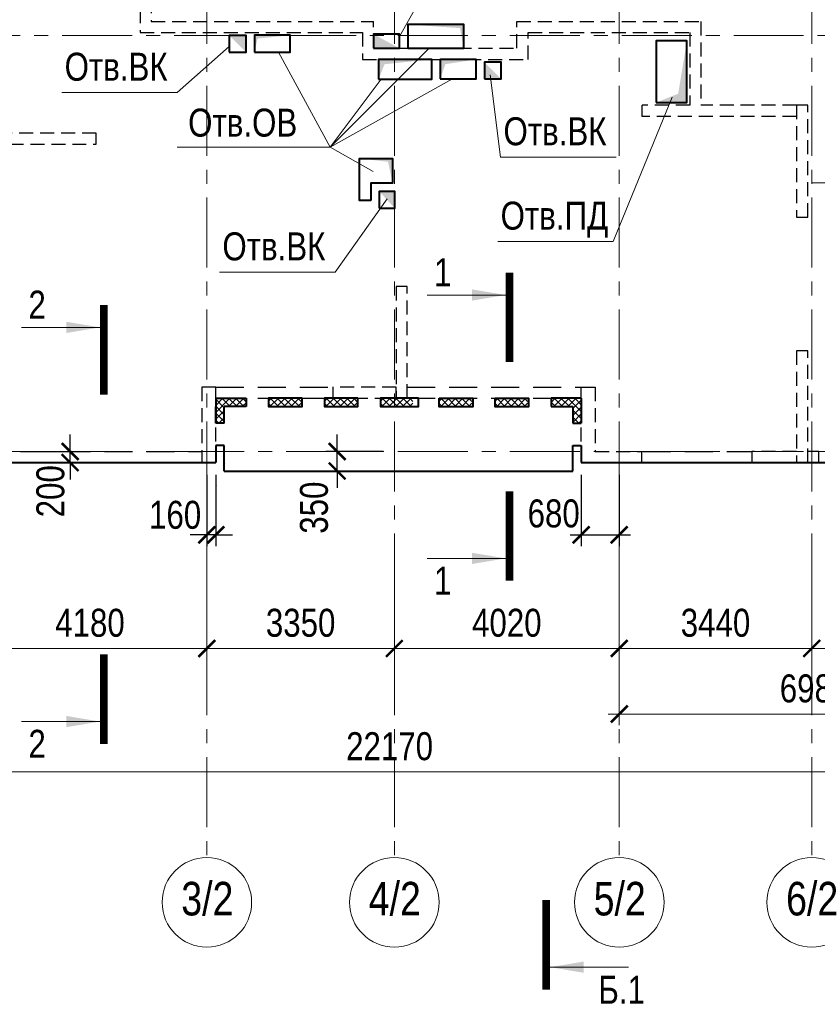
# Model space of a CAD drawing. Header units: inches. Extents: x -8638239 to -8523853, y 3840912 to 4564380.
# Tile 97 of 106: x -8598178 to -8583922, y 4529028 to 4546623. Entities that reach past the tile are written whole.
import ezdxf
from ezdxf.enums import TextEntityAlignment as Align

# ---------------------------------------------------------------- set-up
doc = ezdxf.new("R2010")
doc.units = ezdxf.units.IN
doc.header["$LTSCALE"] = 1000
doc.header["$MEASUREMENT"] = 0
doc.linetypes.add('CENTER', pattern=[2, 1.25, -0.25, 0.25, -0.25])
doc.linetypes.add('HIDDEN', pattern=[0.375, 0.25, -0.125])
for name, color, linetype, lineweight in [('СК-040-С(тены)', 12, 'HIDDEN', 25), ('СК-043-С-ПИЛОНЫ', 5, 'HIDDEN', 25), ('СК-050-П(литы перекрытия)', 3, 'Continuous', 40), ('СК-051-1-П-ОТВЕРСТИЯ ОВ ДУ', 5, 'Continuous', 40), ('СК-051-2-П-ОТВЕРСТИЯ ВК', 1, 'Continuous', 40), ('СК-052-П-БАЛКИ', 1, 'HIDDEN', 30), ('СК-100-О(си)', 7, 'CENTER', 15), ('СК-100-О(си)_имя', 7, 'CENTER', 15), ('СК-110-О-РАЗМЕРЫ', 7, 'Continuous', 15), ('СК-300-Р(азмеры)', 7, 'Continuous', 20), ('СК-400-Т(екст)', 7, 'Continuous', 20), ('СК-451-1-Т-ОТВ ОВ ДУ', 5, 'Continuous', 20), ('СК-451-2-Т-ОТВ ВК', 1, 'Continuous', 20), ('СК-500-С(ечения)', 5, 'Continuous', 40), ('СК-600-Ш(триховка)', 250, 'Continuous', 13)]:
    doc.layers.add(name, color=color, linetype=linetype, lineweight=lineweight)
doc.styles.add('ARIAL_annotative', font='arial.ttf', dxfattribs={"width": 0.8, "height": 2.5})
doc.styles.add('RUSS', font='arial.ttf', dxfattribs={"width": 0.8})
doc.dimstyles.new('100-200', dxfattribs={"dimscale": 0, "dimtxt": 500, "dimasz": 300, "dimexe": 200, "dimexo": 200, "dimgap": 200, "dimtad": 1, "dimdec": 0, "dimzin": 0, "dimdsep": 46, "dimtxsty": 'RUSS', "dimblk": 'ARCHTICK', "dimcen": 0.096, "dimdle": 200, "dimclrd": 7, "dimclre": 7, "dimclrt": 256, "dimadec": 0, "dimazin": 0, "dimtfac": 1, "dimtdec": 0, "dimtmove": 2, "dimatfit": 3, "dimldrblk": 'OBLIQUE', "dimfxl": 1, "dimtolj": 1, "dimtzin": 0, "dimarcsym": 0})
pattern_1 = [(45, (1e-05, -0.25), (-61.87184335, 61.87184335), []), (135, (1e-05, -0.25), (-61.87184335, -61.87184335), [])]

# ---------------------------------------------------------------- blocks, each defined once
blk = doc.blocks.new('A$Cc2edbf5f')
at = {"layer": 'СК-040-С(тены)'}
for p, q in [((6825, 10705), (6825, 7685)), ((6826, 7685), (10800, 7685)), ((10800, 7205), (10800, 7685)), ((13360, 7205), (13360, 7685)), ((13360, 7685), (16650, 7685)), ((16650, 7685), (16650, 6185)), ((13560, 7005), (13560, 7485)), ((13560, 7485), (16450, 7485)), ((16450, 7485), (16450, 6185)), ((10800, 7205), (13360, 7205)), ((10600, 7005), (13560, 7005)), ((15600, 5985), (15600, 6185)), ((16450, 6185), (15600, 6185)), ((18360, 6185), (16650, 6185)), ((18360, 5985), (15600, 5985))]:
    blk.add_line(p, q, dxfattribs=at)
for points in [[(6740, 15241), (6740, 13185), (7160, 13185), (7160, 10905), (6775, 10905), (6775, 10905), (6625, 10905), (6625, 7485), (10600, 7485), (10600, 7005)], [(11200, 1150), (10070, 1150), (10070, 950), (11200, 950), (11200, 1150)], [(14760, 0), (15590, 0), (15590, -200), (14510, -200), (14510, 1150), (14760, 1150), (14760, 0)], [(18360, 0), (17560, 0), (17560, -200), (18760, -200), (18760, 0)]]:
    blk.add_lwpolyline(points, dxfattribs=at)
at = {"layer": 'СК-043-С-ПИЛОНЫ'}
for points in [[(18360, 6185), (18360, 4186), (18560, 4186), (18560, 6185), (18360, 6185)], [(5840, 5690), (3540, 5690), (3540, 5490), (5840, 5490), (5840, 5690)], [(18360, 1800), (18360, -200), (18560, -200), (18560, 1800), (18360, 1800)], [(7730, 1150), (7730, -200), (7980, -200), (7980, 1150), (7730, 1150)]]:
    blk.add_lwpolyline(points, dxfattribs=at)
blk.add_lwpolyline([(11200, 2950), (11200, 950), (11400, 950), (11400, 2950)], close=True, dxfattribs=at)
at = {"layer": 'СК-043-С-ПИЛОНЫ', "color": 1}
blk.add_lwpolyline([(18760, 0), (18560, 0)], dxfattribs=at)
blk = doc.blocks.new('_ArchTick')
at = {"color": 0, "linetype": 'ByBlock', "const_width": 0.15}
blk.add_lwpolyline([(-0.5, -0.5), (0.5, 0.5)], dxfattribs=at)
blk = doc.blocks.new('*D323')
at = {"layer": 'Defpoints', "color": 0, "transparency": 16777216}
for p in [(-40280, -2470), (-36100, -2470), (-40280, -3521)]:
    blk.add_point(p, dxfattribs=at)
at = {"layer": 'СК-110-О-РАЗМЕРЫ', "color": 7, "lineweight": -2, "transparency": 16777216}
for p, q in [((-40280, -2670), (-40280, -3721)), ((-36100, -2670), (-36100, -3721)), ((-35900, -3521), (-40480, -3521))]:
    blk.add_line(p, q, dxfattribs=at)
at = {"layer": 'СК-110-О-РАЗМЕРЫ', "color": 7, "lineweight": -2, "transparency": 16777216, "xscale": 300, "yscale": 300, "zscale": 300, "rotation": 180}
blk.add_blockref('_ArchTick', (-40280, -3521), dxfattribs=at)
at = {"layer": 'СК-110-О-РАЗМЕРЫ', "color": 7, "lineweight": -2, "transparency": 16777216, "xscale": 300, "yscale": 300, "zscale": 300}
blk.add_blockref('_ArchTick', (-36100, -3521), dxfattribs=at)
at = {"layer": 'СК-110-О-РАЗМЕРЫ', "transparency": 16777216, "insert": (-38190, -3065), "char_height": 500, "attachment_point": 5, "style": 'RUSS'}
blk.add_mtext('\\A1;4180', dxfattribs=at)
blk = doc.blocks.new('_Oblique')
at = {"color": 0, "linetype": 'ByBlock', "lineweight": -2}
blk.add_line((-0.5, -0.5), (0.5, 0.5), dxfattribs=at)
blk = doc.blocks.new('*D324')
at = {"layer": 'Defpoints', "color": 0, "transparency": 16777216}
for p in [(-36100, -2470), (-32750, -2470), (-32750, -3521)]:
    blk.add_point(p, dxfattribs=at)
at = {"layer": 'СК-110-О-РАЗМЕРЫ', "color": 7, "lineweight": -2, "transparency": 16777216}
for p, q in [((-36100, -2670), (-36100, -3721)), ((-32750, -2670), (-32750, -3721)), ((-36300, -3521), (-32550, -3521))]:
    blk.add_line(p, q, dxfattribs=at)
at = {"layer": 'СК-110-О-РАЗМЕРЫ', "color": 7, "lineweight": -2, "transparency": 16777216, "xscale": 300, "yscale": 300, "zscale": 300, "rotation": 180}
blk.add_blockref('_ArchTick', (-36100, -3521), dxfattribs=at)
at = {"layer": 'СК-110-О-РАЗМЕРЫ', "color": 7, "lineweight": -2, "transparency": 16777216, "xscale": 300, "yscale": 300, "zscale": 300}
blk.add_blockref('_ArchTick', (-32750, -3521), dxfattribs=at)
at = {"layer": 'СК-110-О-РАЗМЕРЫ', "transparency": 16777216, "insert": (-34425, -3065), "char_height": 500, "attachment_point": 5, "style": 'RUSS'}
blk.add_mtext('\\A1;3350', dxfattribs=at)
blk = doc.blocks.new('*D325')
at = {"layer": 'Defpoints', "color": 0, "transparency": 16777216}
for p in [(-32750, -2470), (-28730, -2470), (-32750, -3521)]:
    blk.add_point(p, dxfattribs=at)
at = {"layer": 'СК-110-О-РАЗМЕРЫ', "color": 7, "lineweight": -2, "transparency": 16777216}
for p, q in [((-32750, -2670), (-32750, -3721)), ((-28730, -2670), (-28730, -3721)), ((-28530, -3521), (-32950, -3521))]:
    blk.add_line(p, q, dxfattribs=at)
at = {"layer": 'СК-110-О-РАЗМЕРЫ', "color": 7, "lineweight": -2, "transparency": 16777216, "xscale": 300, "yscale": 300, "zscale": 300, "rotation": 180}
blk.add_blockref('_ArchTick', (-32750, -3521), dxfattribs=at)
at = {"layer": 'СК-110-О-РАЗМЕРЫ', "color": 7, "lineweight": -2, "transparency": 16777216, "xscale": 300, "yscale": 300, "zscale": 300}
blk.add_blockref('_ArchTick', (-28730, -3521), dxfattribs=at)
at = {"layer": 'СК-110-О-РАЗМЕРЫ', "transparency": 16777216, "insert": (-30740, -3065), "char_height": 500, "attachment_point": 5, "style": 'RUSS'}
blk.add_mtext('\\A1;4020', dxfattribs=at)
blk = doc.blocks.new('*D326')
at = {"layer": 'Defpoints', "color": 0, "transparency": 16777216}
for p in [(-28730, -2470), (-25290, -2470), (-25290, -3521)]:
    blk.add_point(p, dxfattribs=at)
at = {"layer": 'СК-110-О-РАЗМЕРЫ', "color": 7, "lineweight": -2, "transparency": 16777216}
for p, q in [((-28730, -2670), (-28730, -3721)), ((-25290, -2670), (-25290, -3721)), ((-28930, -3521), (-25090, -3521))]:
    blk.add_line(p, q, dxfattribs=at)
at = {"layer": 'СК-110-О-РАЗМЕРЫ', "color": 7, "lineweight": -2, "transparency": 16777216, "xscale": 300, "yscale": 300, "zscale": 300, "rotation": 180}
blk.add_blockref('_ArchTick', (-28730, -3521), dxfattribs=at)
at = {"layer": 'СК-110-О-РАЗМЕРЫ', "color": 7, "lineweight": -2, "transparency": 16777216, "xscale": 300, "yscale": 300, "zscale": 300}
blk.add_blockref('_ArchTick', (-25290, -3521), dxfattribs=at)
at = {"layer": 'СК-110-О-РАЗМЕРЫ', "transparency": 16777216, "insert": (-27010, -3065), "char_height": 500, "attachment_point": 5, "style": 'RUSS'}
blk.add_mtext('\\A1;3440', dxfattribs=at)
blk = doc.blocks.new('*D327')
at = {"layer": 'Defpoints', "color": 0, "transparency": 16777216}
for p in [(-25290, -2470), (-21750, -2470), (-25290, -3521)]:
    blk.add_point(p, dxfattribs=at)
at = {"layer": 'СК-110-О-РАЗМЕРЫ', "color": 7, "lineweight": -2, "transparency": 16777216}
for p, q in [((-25290, -2670), (-25290, -3721)), ((-21750, -2670), (-21750, -3721)), ((-21550, -3521), (-25490, -3521))]:
    blk.add_line(p, q, dxfattribs=at)
at = {"layer": 'СК-110-О-РАЗМЕРЫ', "color": 7, "lineweight": -2, "transparency": 16777216, "xscale": 300, "yscale": 300, "zscale": 300, "rotation": 180}
blk.add_blockref('_ArchTick', (-25290, -3521), dxfattribs=at)
at = {"layer": 'СК-110-О-РАЗМЕРЫ', "color": 7, "lineweight": -2, "transparency": 16777216, "xscale": 300, "yscale": 300, "zscale": 300}
blk.add_blockref('_ArchTick', (-21750, -3521), dxfattribs=at)
at = {"layer": 'СК-110-О-РАЗМЕРЫ', "transparency": 16777216, "insert": (-23520, -3065), "char_height": 500, "attachment_point": 5, "style": 'RUSS'}
blk.add_mtext('\\A1;3540', dxfattribs=at)
blk = doc.blocks.new('*D328')
at = {"layer": 'Defpoints', "color": 0, "transparency": 16777216}
for p in [(-28730, -2949), (-21750, -2949), (-21750, -4693)]:
    blk.add_point(p, dxfattribs=at)
at = {"layer": 'СК-300-Р(азмеры)', "color": 7, "lineweight": -2, "transparency": 16777216}
for p, q in [((-28730, -3149), (-28730, -4893)), ((-21750, -3149), (-21750, -4893)), ((-28930, -4693), (-21550, -4693))]:
    blk.add_line(p, q, dxfattribs=at)
at = {"layer": 'СК-300-Р(азмеры)', "color": 7, "lineweight": -2, "transparency": 16777216, "xscale": 300, "yscale": 300, "zscale": 300, "rotation": 180}
blk.add_blockref('_ArchTick', (-28730, -4693), dxfattribs=at)
at = {"layer": 'СК-300-Р(азмеры)', "color": 7, "lineweight": -2, "transparency": 16777216, "xscale": 300, "yscale": 300, "zscale": 300}
blk.add_blockref('_ArchTick', (-21750, -4693), dxfattribs=at)
at = {"layer": 'СК-300-Р(азмеры)', "transparency": 16777216, "insert": (-25240, -4238), "char_height": 500, "attachment_point": 5, "style": 'RUSS'}
blk.add_mtext('\\A1;6980', dxfattribs=at)
blk = doc.blocks.new('*D320')
at = {"layer": 'Defpoints', "color": 0, "transparency": 16777216}
for p in [(-43920, -3521), (-21750, -3521), (-21750, -5726)]:
    blk.add_point(p, dxfattribs=at)
at = {"layer": 'СК-110-О-РАЗМЕРЫ', "color": 7, "lineweight": -2, "transparency": 16777216}
for p, q in [((-43920, -3721), (-43920, -5926)), ((-21750, -3721), (-21750, -5926)), ((-44120, -5726), (-21550, -5726))]:
    blk.add_line(p, q, dxfattribs=at)
at = {"layer": 'СК-110-О-РАЗМЕРЫ', "color": 7, "lineweight": -2, "transparency": 16777216, "xscale": 300, "yscale": 300, "zscale": 300, "rotation": 180}
blk.add_blockref('_ArchTick', (-43920, -5726), dxfattribs=at)
at = {"layer": 'СК-110-О-РАЗМЕРЫ', "color": 7, "lineweight": -2, "transparency": 16777216, "xscale": 300, "yscale": 300, "zscale": 300}
blk.add_blockref('_ArchTick', (-21750, -5726), dxfattribs=at)
at = {"layer": 'СК-110-О-РАЗМЕРЫ', "transparency": 16777216, "insert": (-32835, -5271), "char_height": 500, "attachment_point": 5, "style": 'RUSS'}
blk.add_mtext('\\A1;22170', dxfattribs=at)
blk = doc.blocks.new('*D27')
at = {"layer": 'Defpoints', "color": 0, "transparency": 16777216}
for p in [(-8597939, 4538908), (-8597276, 4538908), (-8597939, 4538708)]:
    blk.add_point(p, dxfattribs=at)
at = {"layer": 'СК-110-О-РАЗМЕРЫ', "color": 7, "lineweight": -2, "transparency": 16777216}
for p, q in [((-8597276, 4538908), (-8597276, 4539208)), ((-8597739, 4538908), (-8597076, 4538908)), ((-8597276, 4538708), (-8597276, 4538908)), ((-8597739, 4538708), (-8597076, 4538708)), ((-8597276, 4538708), (-8597276, 4538408))]:
    blk.add_line(p, q, dxfattribs=at)
at = {"layer": 'СК-110-О-РАЗМЕРЫ', "color": 7, "lineweight": -2, "transparency": 16777216, "xscale": 300, "yscale": 300, "zscale": 300}
for p, rotation in [((-8597276, 4538908), 270), ((-8597276, 4538708), 90)]:
    blk.add_blockref('_ArchTick', p, dxfattribs=dict(at, rotation=rotation))
at = {"layer": 'СК-110-О-РАЗМЕРЫ', "transparency": 16777216, "insert": (-8597627, 4538196), "char_height": 500, "attachment_point": 5, "rotation": 90, "style": 'RUSS'}
blk.add_mtext('\\A1;200', dxfattribs=at)
blk = doc.blocks.new('Сечение')
at = {"layer": 'СК-500-С(ечения)', "linetype": 'Continuous', "lineweight": 15, "ltscale": 100}
blk.add_line((-200, -35), (-200, -735), dxfattribs=at)
at = {"layer": 'СК-500-С(ечения)', "linetype": 'Continuous', "ltscale": 100, "const_width": 70}
blk.add_lwpolyline([(-400, 0), (400, 0)], dxfattribs=at)
at = {"layer": 'СК-500-С(ечения)', "linetype": 'Continuous', "ltscale": 100}
blk.add_solid([(-200, -35), (-250.3, -335.5), (-149.7, -335.5)], dxfattribs=at)
blk = doc.blocks.new('*U35')
at = {"layer": 'СК-400-Т(екст)', "ltscale": 100, "yscale": 0.01, "zscale": 0.01, "rotation": 89.99999999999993}
for p, xscale in [((0, -4), -0.01), ((0, -23.533), 0.01)]:
    blk.add_blockref('Сечение', p, dxfattribs=dict(at, xscale=xscale))
at = {"layer": 'СК-500-С(ечения)', "color": 0, "ltscale": 100, "style": 'ARIAL_annotative', "width": 0.8}
blk.add_attdef('НОМЕР_СЕЧЕНИЯ_1_1(НОМЕР_ЛИСТА)', text='', height=2.5, rotation=180, dxfattribs=at).set_placement((6.74, -1.226), align=Align.RIGHT)
blk.add_attdef('НОМЕР_СЕЧЕНИЯ_2_1(НОМЕР_ЛИСТА)', text='', height=2.5, rotation=180, dxfattribs=at).set_placement((6.74, -25.566), align=Align.BOTTOM_LEFT)
blk = doc.blocks.new('*U50')
at = {"layer": 'СК-400-Т(екст)', "ltscale": 100, "yscale": 0.01, "zscale": 0.01, "rotation": 89.99999999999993}
for p, xscale in [((0, -4), -0.01), ((0, -35.217), 0.01)]:
    blk.add_blockref('Сечение', p, dxfattribs=dict(at, xscale=xscale))
at = {"layer": 'СК-500-С(ечения)', "color": 0, "ltscale": 100, "style": 'ARIAL_annotative', "width": 0.8}
blk.add_attdef('НОМЕР_СЕЧЕНИЯ_1_1(НОМЕР_ЛИСТА)', text='', height=2.5, rotation=180, dxfattribs=at).set_placement((6.74, -1.226), align=Align.RIGHT)
blk.add_attdef('НОМЕР_СЕЧЕНИЯ_2_1(НОМЕР_ЛИСТА)', text='', height=2.5, rotation=180, dxfattribs=at).set_placement((6.74, -37.251), align=Align.BOTTOM_LEFT)
blk = doc.blocks.new('*D292')
at = {"layer": 'Defpoints', "color": 0, "transparency": 16777216}
for p in [(-8594832, 4538687), (-8594672, 4538687), (-8594832, 4537417)]:
    blk.add_point(p, dxfattribs=at)
at = {"layer": 'СК-110-О-РАЗМЕРЫ', "color": 7, "lineweight": -2, "transparency": 16777216}
for p, q in [((-8594832, 4538487), (-8594832, 4537217)), ((-8594672, 4538487), (-8594672, 4537217)), ((-8594832, 4537417), (-8595132, 4537417)), ((-8594672, 4537417), (-8594832, 4537417)), ((-8594672, 4537417), (-8594372, 4537417))]:
    blk.add_line(p, q, dxfattribs=at)
at = {"layer": 'СК-110-О-РАЗМЕРЫ', "color": 7, "lineweight": -2, "transparency": 16777216, "xscale": 300, "yscale": 300, "zscale": 300}
blk.add_blockref('_ArchTick', (-8594832, 4537417), dxfattribs=at)
at = {"layer": 'СК-110-О-РАЗМЕРЫ', "color": 7, "lineweight": -2, "transparency": 16777216, "xscale": 300, "yscale": 300, "zscale": 300, "rotation": 180}
blk.add_blockref('_ArchTick', (-8594672, 4537417), dxfattribs=at)
at = {"layer": 'СК-110-О-РАЗМЕРЫ', "transparency": 16777216, "insert": (-8595400, 4537772), "char_height": 500, "attachment_point": 5, "style": 'RUSS'}
blk.add_mtext('\\A1;160', dxfattribs=at)
blk = doc.blocks.new('*D293')
at = {"layer": 'Defpoints', "color": 0, "transparency": 16777216}
for p in [(-8588142, 4538687), (-8587462, 4538687), (-8587462, 4537417)]:
    blk.add_point(p, dxfattribs=at)
at = {"layer": 'СК-110-О-РАЗМЕРЫ', "color": 7, "lineweight": -2, "transparency": 16777216}
for p, q in [((-8588142, 4538487), (-8588142, 4537217)), ((-8587462, 4538487), (-8587462, 4537217)), ((-8588342, 4537417), (-8587262, 4537417))]:
    blk.add_line(p, q, dxfattribs=at)
at = {"layer": 'СК-110-О-РАЗМЕРЫ', "color": 7, "lineweight": -2, "transparency": 16777216, "xscale": 300, "yscale": 300, "zscale": 300, "rotation": 180}
blk.add_blockref('_ArchTick', (-8588142, 4537417), dxfattribs=at)
at = {"layer": 'СК-110-О-РАЗМЕРЫ', "color": 7, "lineweight": -2, "transparency": 16777216, "xscale": 300, "yscale": 300, "zscale": 300}
blk.add_blockref('_ArchTick', (-8587462, 4537417), dxfattribs=at)
at = {"layer": 'СК-110-О-РАЗМЕРЫ', "transparency": 16777216, "insert": (-8588634, 4537797), "char_height": 500, "attachment_point": 5, "style": 'RUSS'}
blk.add_mtext('\\A1;680', dxfattribs=at)
blk = doc.blocks.new('*D294')
at = {"layer": 'Defpoints', "color": 0, "transparency": 16777216}
for p in [(-8592504, 4538908), (-8591482, 4538908), (-8591482, 4538558)]:
    blk.add_point(p, dxfattribs=at)
at = {"layer": 'СК-110-О-РАЗМЕРЫ', "color": 7, "lineweight": -2, "transparency": 16777216}
for p, q in [((-8592504, 4538908), (-8592504, 4539208)), ((-8591682, 4538908), (-8592704, 4538908)), ((-8592504, 4538558), (-8592504, 4538908)), ((-8591682, 4538558), (-8592704, 4538558)), ((-8592504, 4538558), (-8592504, 4538258))]:
    blk.add_line(p, q, dxfattribs=at)
at = {"layer": 'СК-110-О-РАЗМЕРЫ', "color": 7, "lineweight": -2, "transparency": 16777216, "xscale": 300, "yscale": 300, "zscale": 300}
for p, rotation in [((-8592504, 4538908), 270), ((-8592504, 4538558), 90)]:
    blk.add_blockref('_ArchTick', p, dxfattribs=dict(at, rotation=rotation))
at = {"layer": 'СК-110-О-РАЗМЕРЫ', "transparency": 16777216, "insert": (-8592916, 4537903), "char_height": 500, "attachment_point": 5, "rotation": 90, "style": 'RUSS'}
blk.add_mtext('\\A1;350', dxfattribs=at)
blk = doc.blocks.new('*U724')
at = {"layer": 'СК-400-Т(екст)', "ltscale": 100, "xscale": -0.01, "yscale": 0.01, "zscale": 0.01, "rotation": 89.99999999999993}
blk.add_blockref('Сечение', (0, -4), dxfattribs=at)
at = {"layer": 'СК-500-С(ечения)', "color": 0, "ltscale": 100, "style": 'ARIAL_annotative', "width": 0.8}
blk.add_attdef('НОМЕР_СЕЧЕНИЯ_1_1(НОМЕР_ЛИСТА)', text='', height=2.5, rotation=180, dxfattribs=at).set_placement((6.74, -1.226), align=Align.RIGHT)
blk.add_attdef('НОМЕР_СЕЧЕНИЯ_2_1(НОМЕР_ЛИСТА)', text='', height=2.5, rotation=180, dxfattribs=at).set_placement((6.74, -153.416), align=Align.BOTTOM_LEFT)
blk = doc.blocks.new('оси')
at = {"layer": 'СК-100-О(си)'}
for p, q in [((-36100.2, 18534.9), (-36100.2, -7257.5)), ((-32750.1, 18534.9), (-32750.1, -7257.5)), ((-28729.8, 18534.9), (-28729.8, -7257.5)), ((-25290.2, 18534.9), (-25290.2, -7257.5)), ((-46685.3, 7435), (5846.2, 7435)), ((-46685.3, 0), (5846.2, 0))]:
    blk.add_line(p, q, dxfattribs=at)
at = {"layer": 'СК-100-О(си)', "linetype": 'Continuous'}
for centre in [(-36100.2, -8057.5), (-32750.1, -8057.5), (-28729.8, -8057.5), (-25290.2, -8057.5)]:
    blk.add_circle(centre, 800, dxfattribs=at)
at = {"layer": 'СК-100-О(си)_имя', "style": 'RUSS', "width": 0.8}
for s, p in [('3/2', (-36092.4, -7991.8)), ('4/2', (-32742.3, -7991.8)), ('5/2', (-28722, -7991.8)), ('6/2', (-25282.4, -7991.8))]:
    blk.add_text(s, height=600, dxfattribs=at).set_placement(p, align=Align.MIDDLE_CENTER)
at = {"layer": 'СК-110-О-РАЗМЕРЫ'}
for base, p1, p2, picture, middle in [((-40280.2, -3520.6), (-36100.2, -2469.7), (-40280.2, -2469.7), '*D323', (-38190.2, -3065.3)), ((-32750.1, -3520.6), (-28729.8, -2469.7), (-32750.1, -2469.7), '*D325', (-30740, -3065.3)), ((-25290.2, -3520.6), (-21750, -2469.7), (-25290.2, -2469.7), '*D327', (-23520.1, -3065.1))]:
    dim = blk.add_linear_dim(base=base, p1=p1, p2=p2, angle=180, dimstyle='100-200', override={"dimscale": 1}, dxfattribs=at)
    dim.commit()
    dim.dimension.update_dxf_attribs({"geometry": picture, "text_midpoint": middle})
for base, p1, p2, picture, middle in [((-32750.1, -3520.6), (-36100.2, -2469.7), (-32750.1, -2469.7), '*D324', (-34425.2, -3065.1)), ((-25290.2, -3520.6), (-28729.8, -2469.7), (-25290.2, -2469.7), '*D326', (-27010, -3065.1)), ((-21750, -5726.1), (-43920.2, -3520.6), (-21750, -3520.6), '*D320', (-32835.1, -5270.8))]:
    dim = blk.add_linear_dim(base=base, p1=p1, p2=p2, dimstyle='100-200', override={"dimscale": 1}, dxfattribs=at)
    dim.commit()
    dim.dimension.update_dxf_attribs({"geometry": picture, "text_midpoint": middle})
at = {"layer": 'СК-300-Р(азмеры)'}
dim = blk.add_linear_dim(base=(-21750, -4693), p1=(-28729.8, -2949.5), p2=(-21750, -2949.5), dimstyle='100-200', override={"dimscale": 1}, dxfattribs=at)
dim.commit()
dim.dimension.update_dxf_attribs({"geometry": '*D328', "text_midpoint": (-25239.9, -4237.7)})
blk = doc.blocks.new('A$C858fb3ef')
at = {"layer": 'СК-300-Р(азмеры)'}
blk.add_blockref('оси', (0, 0), dxfattribs=at)
blk = doc.blocks.new('A$C573b34c5')
blk.add_blockref('A$C858fb3ef', (0, 0))

msp = doc.modelspace()

# ---------------------------------------------------------------- hatches: boundary and pattern name
at = {"layer": 'СК-600-Ш(триховка)'}
h = msp.add_hatch(dxfattribs=at)
h.set_pattern_fill('ANSI37', color=256, scale=700)
h.set_pattern_definition(pattern_1)
h.paths.add_polyline_path([(-8594527.3, 4539707.8), (-8594294, 4539707.8, 0.0698627), (-8594375.1, 4539857.5), (-8594672.2, 4539857.5), (-8594672.2, 4539411.9), (-8594527.3, 4539411.9)])
h.paths.add_polyline_path([(-8594132.2, 4539857.5), (-8594375.1, 4539857.5, -0.0698627), (-8594294, 4539707.8), (-8594132.2, 4539707.8)])
h = msp.add_hatch(dxfattribs=at)
h.set_pattern_fill('ANSI37', color=256, scale=700)
h.set_pattern_definition([(45, (6e-06, -0.12), (-61.87184335, 61.87184335), []), (135, (6e-06, -0.12), (-61.87184335, -61.87184335), [])])
h.paths.add_polyline_path([(-8593149.9, 4539857.7), (-8593732.2, 4539857.7), (-8593732.2, 4539707.8), (-8593149.9, 4539707.8)])
h = msp.add_hatch(dxfattribs=at)
h.set_pattern_fill('ANSI37', color=256, scale=700)
h.set_pattern_definition([(45, (1000, -0.074), (-61.87184335, 61.87184335), []), (135, (1000, -0.074), (-61.87184335, -61.87184335), [])])
h.paths.add_polyline_path([(-8592149.9, 4539857.8), (-8592732.2, 4539857.7), (-8592732.2, 4539707.9), (-8592149.9, 4539707.9)])
h = msp.add_hatch(dxfattribs=at)
h.set_pattern_fill('ANSI37', color=256, scale=700)
h.set_pattern_definition([(45, (2000.16, -0.005), (-61.87184335, 61.87184335), []), (135, (2000.16, -0.005), (-61.87184335, -61.87184335), [])])
h.paths.add_polyline_path([(-8591149.7, 4539857.8), (-8591732.1, 4539857.8), (-8591732.1, 4539707.9), (-8591149.7, 4539707.9)])
h = msp.add_hatch(dxfattribs=at)
h.set_pattern_fill('ANSI37', color=256, scale=700)
h.set_pattern_definition([(45, (3050.32, -0.25), (-61.87184335, 61.87184335), []), (135, (3050.32, -0.25), (-61.87184335, -61.87184335), [])])
h.paths.add_polyline_path([(-8590099.5, 4539857.6), (-8590681.9, 4539857.6), (-8590681.9, 4539707.7), (-8590099.5, 4539707.7)])
h = msp.add_hatch(dxfattribs=at)
h.set_pattern_fill('ANSI37', color=256, scale=700)
h.set_pattern_definition([(45, (4050.32, -0.25), (-61.87184335, 61.87184335), []), (135, (4050.32, -0.25), (-61.87184335, -61.87184335), [])])
h.paths.add_polyline_path([(-8589099.5, 4539857.6), (-8589681.9, 4539857.6), (-8589681.9, 4539707.7), (-8589099.5, 4539707.7)])
h = msp.add_hatch(dxfattribs=at)
h.set_pattern_fill('ANSI37', color=256, scale=700)
h.set_pattern_definition(pattern_1)
h.paths.add_polyline_path([(-8588286.9, 4539707.8), (-8588520.2, 4539707.8, -0.0698627), (-8588439.1, 4539857.5), (-8588142, 4539857.5), (-8588142, 4539411.9), (-8588286.9, 4539411.9)])
h.paths.add_polyline_path([(-8588681.9, 4539857.5), (-8588439.1, 4539857.5, 0.0698627), (-8588520.2, 4539707.8), (-8588681.9, 4539707.8)])

# ---------------------------------------------------------------- linework, layer by layer
at = {"layer": 'СК-050-П(литы перекрытия)'}
for p, q in [((-8594672.2, 4539857.8), (-8594672.2, 4539411.9)), ((-8594672.2, 4539857.8), (-8594132.2, 4539857.8)), ((-8594132.2, 4539857.8), (-8594132.2, 4539707.8)), ((-8588681.9, 4539857.8), (-8588681.9, 4539707.8)), ((-8588142, 4539857.8), (-8588681.9, 4539857.8)), ((-8588142, 4539857.8), (-8588142, 4539411.9)), ((-8594672.2, 4539411.9), (-8594672.2, 4539703.8)), ((-8594132.2, 4539707.8), (-8594522.2, 4539707.8)), ((-8594522.2, 4539411.9), (-8594522.2, 4539707.8)), ((-8588681.9, 4539707.8), (-8588292, 4539707.8)), ((-8588292, 4539707.8), (-8588292, 4539411.9)), ((-8594522.2, 4539411.9), (-8594672.2, 4539411.9)), ((-8588292, 4539411.9), (-8588142, 4539411.9)), ((-8594522.1, 4539012.1), (-8594672.2, 4539012.1)), ((-8594672.2, 4539012.1), (-8594672.2, 4538707.9)), ((-8594522.1, 4538557.9), (-8594522.1, 4539012.1)), ((-8588292, 4538557.9), (-8588292, 4539012.1)), ((-8588292, 4539012.1), (-8588142, 4539012.1)), ((-8588142, 4539012.1), (-8588142, 4538707.9)), ((-8599111.6, 4538707.8), (-8594672.2, 4538707.8)), ((-8588142, 4538707.9), (-8572582, 4538708)), ((-8594522.1, 4538557.9), (-8588292, 4538557.9))]:
    msp.add_line(p, q, dxfattribs=at)
for points in [[(-8593132.2, 4539857.8), (-8593732.2, 4539857.8), (-8593732.2, 4539707.8), (-8593132.2, 4539707.8)], [(-8592132.2, 4539857.9), (-8592732.2, 4539857.9), (-8592732.2, 4539707.9), (-8592132.2, 4539707.9)], [(-8591052.1, 4539857.9), (-8591732.1, 4539857.9), (-8591732.1, 4539707.9), (-8591052.1, 4539707.9)], [(-8590681.9, 4539857.7), (-8590081.9, 4539857.7), (-8590081.9, 4539707.7), (-8590681.9, 4539707.7)], [(-8589681.9, 4539857.7), (-8589081.9, 4539857.7), (-8589081.9, 4539707.7), (-8589681.9, 4539707.7)]]:
    msp.add_lwpolyline(points, close=True, dxfattribs=at)
for centre, start, end in [((-8594518.4, 4538687.7), 0, 90), ((-8594664.9, 4538304.6), 269.99943, 359.9983)]:
    msp.add_arc(centre, 0.5, start, end, dxfattribs=at)
at = {"layer": 'СК-051-1-П-ОТВЕРСТИЯ ОВ ДУ'}
for points in [[(-8591242.1, 4546112.9), (-8590242.1, 4546112.9), (-8590242.1, 4546538), (-8591242.1, 4546538)], [(-8593982.1, 4546043), (-8593342, 4546043), (-8593342, 4546344.3), (-8593982.1, 4546344.3)], [(-8586802.1, 4545143), (-8586252.1, 4545143), (-8586252.1, 4546243), (-8586802.1, 4546243)], [(-8591762.1, 4545563.1), (-8590812.1, 4545563.1), (-8590812.1, 4545913.1), (-8591762.1, 4545913.1)], [(-8590662.1, 4545563.2), (-8590022.1, 4545563.2), (-8590022.1, 4545913.1), (-8590662.1, 4545913.1)], [(-8591902.1, 4543392.8), (-8592102.1, 4543392.8), (-8592102.1, 4544142.8), (-8591512.1, 4544142.8), (-8591512.1, 4543702.8), (-8591902.1, 4543702.8)]]:
    msp.add_lwpolyline(points, close=True, dxfattribs=at)
for points in [[(-8590242.1, 4546112.9), (-8590242.1, 4546538), (-8590308, 4546471.8), (-8591242.1, 4546538)], [(-8593982, 4546043.1), (-8593982.1, 4546342.7), (-8593925.8, 4546285.3), (-8593342, 4546344.3)], [(-8586802.1, 4545143), (-8586252.1, 4545143), (-8586409.2, 4545300.2), (-8586252.1, 4546243)], [(-8591762.1, 4545563.2), (-8591762.1, 4545913.1), (-8591656.9, 4545827.2), (-8590812.1, 4545913.1)], [(-8590662.1, 4545563.2), (-8590662.1, 4545913.1), (-8590570.9, 4545827.2), (-8590022.1, 4545913.1)], [(-8592102.1, 4544142.8), (-8591512.1, 4544142.8), (-8591594.4, 4544083.9), (-8591512.1, 4543702.8)]]:
    msp.add_solid(points, dxfattribs=at)
at = {"layer": 'СК-051-2-П-ОТВЕРСТИЯ ВК'}
for points in [[(-8594432.1, 4546043), (-8594132.1, 4546043), (-8594132.1, 4546343), (-8594432.1, 4546343)], [(-8591852.1, 4546113), (-8591392.1, 4546113), (-8591392.1, 4546363), (-8591852.1, 4546363)], [(-8589872.1, 4545563.2), (-8589572.1, 4545563.2), (-8589572.1, 4545863.2), (-8589872.1, 4545863.2)], [(-8591752.1, 4543252.8), (-8591472.1, 4543252.8), (-8591472.1, 4543552.8), (-8591752.1, 4543552.8)]]:
    msp.add_lwpolyline(points, close=True, dxfattribs=at)
for points in [[(-8594132.1, 4546043), (-8594132.1, 4546343), (-8594432.1, 4546343)], [(-8591392.1, 4546113), (-8591852.1, 4546363), (-8591852.1, 4546112.9)], [(-8589572.1, 4545563.2), (-8589872.1, 4545863.2), (-8589872.1, 4545563.2)], [(-8591472.1, 4543252.9), (-8591472.1, 4543552.8), (-8591752.1, 4543552.8)]]:
    msp.add_solid(points, dxfattribs=at)
at = {"layer": 'СК-052-П-БАЛКИ', "ltscale": 2}
for p, q in [((-8594672.2, 4540057.8), (-8592582.1, 4540057.8)), ((-8591252.1, 4540057.7), (-8588142.1, 4540057.8)), ((-8594672.2, 4539857.8), (-8592582.1, 4539857.9)), ((-8592582.1, 4539857.9), (-8592564.5, 4539857.9)), ((-8591252, 4539857.9), (-8588142, 4539858.1)), ((-8598912.1, 4538907.8), (-8594922.2, 4538907.8)), ((-8587042, 4538907.9), (-8585092.1, 4538907.9))]:
    msp.add_line(p, q, dxfattribs=at)
at = {"layer": 'СК-451-1-Т-ОТВ ОВ ДУ', "lineweight": 13}
for p, q in [((-8592630.7, 4544346.5), (-8590858.1, 4546112.9)), ((-8592630.7, 4544346.5), (-8593549.7, 4546043)), ((-8592630.7, 4544346.5), (-8590442.7, 4545563.2)), ((-8592630.7, 4544346.5), (-8591718.4, 4545563.1)), ((-8587568.8, 4542658.8), (-8586514.7, 4545238.4)), ((-8595363.3, 4544346.5), (-8592630.7, 4544346.5)), ((-8592630.7, 4544346.5), (-8591862.8, 4543911.6)), ((-8584020.8, 4543710.4), (-8581288.1, 4543710.4)), ((-8589634.4, 4542658.8), (-8587568.8, 4542658.8))]:
    msp.add_line(p, q, dxfattribs=at)
at = {"layer": 'СК-451-2-Т-ОТВ ВК', "lineweight": 15}
for p, q in [((-8591042.7, 4546933.5), (-8591392.1, 4546325)), ((-8595361.4, 4545320.2), (-8594432.1, 4546143.9)), ((-8589583.1, 4544166.4), (-8589768.3, 4545634.7)), ((-8597426.9, 4545320.2), (-8595361.4, 4545320.2)), ((-8589583.1, 4544166.4), (-8587517.5, 4544166.4)), ((-8592541.3, 4542110), (-8591611.9, 4543420.2)), ((-8594606.9, 4542110), (-8592541.3, 4542110))]:
    msp.add_line(p, q, dxfattribs=at)

# ---------------------------------------------------------------- block references
at = {"layer": 'СК-050-П(литы перекрытия)'}
msp.add_blockref('A$Cc2edbf5f', (-8602652.1, 4538907.6), dxfattribs=at)
at = {"layer": 'СК-300-Р(азмеры)'}
msp.add_blockref('A$C573b34c5', (-8558731.8, 4538907.7), dxfattribs=at)
at = {"layer": 'СК-500-С(ечения)'}
ref = msp.add_blockref('*U724', (-8588767.4, 4529291.4), dxfattribs=dict(at, xscale=-200, yscale=200, zscale=200, rotation=180))
ref.add_attrib('НОМЕР_СЕЧЕНИЯ_1_1(НОМЕР_ЛИСТА)', 'Б.1', dxfattribs={"color": 0, "ltscale": 100, "height": 500, "style": 'ARIAL_annotative', "width": 0.8}).set_placement((-8587419.5, 4529536.7), align=Align.TOP_CENTER)
ref = msp.add_blockref('*U35', (-8589423.8, 4536596.4), dxfattribs=dict(at, xscale=200, yscale=200, zscale=200, rotation=180))
ref.add_attrib('НОМЕР_СЕЧЕНИЯ_2_1(НОМЕР_ЛИСТА)', '1', dxfattribs={"color": 0, "ltscale": 100, "height": 500, "rotation": 360, "style": 'ARIAL_annotative', "width": 0.8}).set_placement((-8590771.7, 4541709.7), align=Align.BOTTOM_LEFT)
ref.add_attrib('НОМЕР_СЕЧЕНИЯ_1_1(НОМЕР_ЛИСТА)', '1', dxfattribs={"color": 0, "ltscale": 100, "height": 500, "rotation": 360, "style": 'ARIAL_annotative', "width": 0.8}).set_placement((-8590460.9, 4536348.5), align=Align.RIGHT)
ref = msp.add_blockref('*U50', (-8596674, 4533681), dxfattribs=dict(at, xscale=200, yscale=200, zscale=200, rotation=180))
ref.add_attrib('НОМЕР_СЕЧЕНИЯ_2_1(НОМЕР_ЛИСТА)', '2', dxfattribs={"color": 0, "ltscale": 100, "height": 500, "rotation": 360, "style": 'ARIAL_annotative', "width": 0.8}).set_placement((-8598021.9, 4541131.1), align=Align.BOTTOM_LEFT)
ref.add_attrib('НОМЕР_СЕЧЕНИЯ_1_1(НОМЕР_ЛИСТА)', '2', dxfattribs={"color": 0, "ltscale": 100, "height": 500, "rotation": 360, "style": 'ARIAL_annotative', "width": 0.8}).set_placement((-8597711.2, 4533433.1), align=Align.RIGHT)

# ---------------------------------------------------------------- texts
at = {"layer": 'СК-451-1-Т-ОТВ ОВ ДУ', "lineweight": 13, "style": 'RUSS', "width": 0.8}
for s, p in [('Отв.ОВ', (-8595167.2, 4544533.7)), ('Отв.ПД', (-8589582.7, 4542871.5))]:
    msp.add_text(s, height=500, dxfattribs=at).set_placement(p)
at = {"layer": 'СК-451-2-Т-ОТВ ВК', "lineweight": 15, "style": 'RUSS', "width": 0.8}
for p in [(-8597375.2, 4545532.9), (-8589531.3, 4544379.1), (-8594555.1, 4542322.8)]:
    msp.add_text('Отв.ВК', height=500, dxfattribs=at).set_placement(p)

# ---------------------------------------------------------------- dimensions: what is measured, and where the dimension line sits
at = {"layer": 'СК-110-О-РАЗМЕРЫ'}
for base, p1, p2, picture, middle in [((-8597275.6, 4538907.8), (-8597939.1, 4538707.7), (-8597939.1, 4538907.8), '*D27', (-8597626.9, 4538195.7)), ((-8592504.3, 4538907.7), (-8591482, 4538557.9), (-8591482, 4538907.7), '*D294', (-8592916, 4537903.3))]:
    dim = msp.add_linear_dim(base=base, p1=p1, p2=p2, angle=90, dimstyle='100-200', override={"dimscale": 1}, dxfattribs=at)
    dim.commit()
    dim.dimension.update_dxf_attribs({"geometry": picture, "text_midpoint": middle, "dimtype": 160})
for base, p1, p2, picture, middle in [((-8594832.1, 4537416.7), (-8594672.2, 4538686.6), (-8594832.1, 4538686.6), '*D292', (-8595400.2, 4537772.4)), ((-8587461.7, 4537416.7), (-8588142, 4538686.5), (-8587461.7, 4538686.5), '*D293', (-8588633.6, 4537796.7))]:
    dim = msp.add_linear_dim(base=base, p1=p1, p2=p2, dimstyle='100-200', override={"dimscale": 1}, dxfattribs=at)
    dim.commit()
    dim.dimension.update_dxf_attribs({"geometry": picture, "text_midpoint": middle, "dimtype": 160})

doc.saveas('drawing.dxf')
